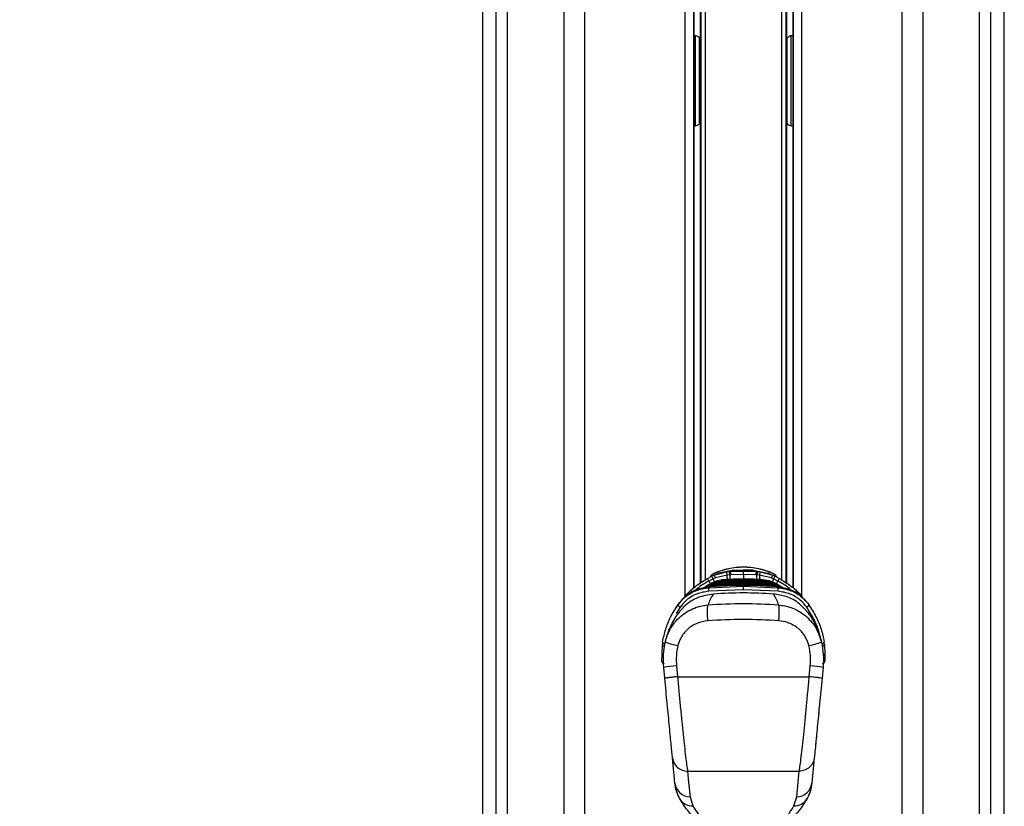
# Model space of a CAD drawing. Header units: millimetres. Extents: x 20 to 26059, y 28 to 17777.
# Tile 81 of 90: x 22200 to 22689, y 5959 to 6349. Entities that reach past the tile are written whole.
import ezdxf

# ---------------------------------------------------------------- set-up
doc = ezdxf.new("R2010")
doc.units = ezdxf.units.MM
doc.header["$LTSCALE"] = 2
doc.layers.add('COMPONENT_GEOMETRY', color=7, linetype='Continuous')
doc.styles.add('SLDTEXTSTYLE0', font='TXT', dxfattribs={"width": 0.75})
doc.dimstyles.new('SLDDIMSTYLE1', dxfattribs={"dimtxt": 150, "dimasz": 6.604, "dimexe": 0, "dimexo": 0.0625, "dimgap": 37.5, "dimtad": 0, "dimtih": 1, "dimtoh": 1, "dimdec": 1, "dimrnd": 1e-09, "dimzin": 12, "dimdsep": 46, "dimtxsty": 'SLDTEXTSTYLE0', "dimsah": 1, "dimcen": 0.09, "dimadec": 0, "dimazin": 3, "dimtfac": 1, "dimtdec": 1, "dimtofl": 0, "dimtmove": 0, "dimatfit": 3, "dimfxl": 1, "dimfrac": 2, "dimtolj": 1, "dimtzin": 12, "dimarcsym": 0})

# ---------------------------------------------------------------- blocks, each defined once
blk = doc.blocks.new('_D_4')
at = {"layer": 'COMPONENT_GEOMETRY', "color": 7}
for p, q in [((22338.3, 8261.33), (18165.1, 8261.33)), ((18171.45, 8261.33), (18171.45, 5517.84)), ((17871.35, 5487.37), (17825.65, 5487.37)), ((17825.65, 5487.37), (17825.65, 5249.24)), ((18471.56, 5487.37), (18517.26, 5487.37)), ((18517.26, 5487.37), (18517.26, 5249.24)), ((17825.65, 5249.24), (17871.35, 5249.24)), ((18517.26, 5249.24), (18471.56, 5249.24)), ((18171.45, 2281.33), (18171.45, 5024.82)), ((22361.96, 2281.33), (18165.1, 2281.33))]:
    blk.add_line(p, q, dxfattribs=at)
for points in [[(18171.45, 8261.33), (18170.44, 8254.72), (18172.47, 8254.72)], [(18171.45, 2281.33), (18172.47, 2287.93), (18170.44, 2287.93)]]:
    blk.add_solid(points, dxfattribs=at)
at = {"layer": 'COMPONENT_GEOMETRY', "color": 7, "char_height": 150, "attachment_point": 1, "style": 'SLDTEXTSTYLE0'}
for s, insert in [('9\'9.72"', (17871.35, 5442.6)), ('2990mm', (17762.29, 5218.18))]:
    blk.add_mtext(s, dxfattribs=dict(at, insert=insert))

msp = doc.modelspace()

# ---------------------------------------------------------------- linework, layer by layer
at = {"color": 7, "linetype": 'Continuous', "lineweight": 25}
for p, q in [((22429.93, 6725.12), (22429.93, 2354.33)), ((22689.06, 2354.33), (22689.06, 6725.11)), ((22534.86, 6067.23), (22534.86, 6572.77)), ((22538, 6572.77), (22538, 6338.91)), ((22581, 6338.91), (22581, 6572.77)), ((22584.14, 6572.77), (22584.14, 6067.22)), ((22534.86, 6341.64), (22535, 6341.64)), ((22583.99, 6341.64), (22584.14, 6341.64)), ((22538.08, 6308.08), (22538.08, 6330.15)), ((22580.92, 6330.15), (22580.92, 6308.08)), ((22538, 6299.32), (22538, 6069.61)), ((22581, 6069.62), (22581, 6299.32)), ((22535, 6296.59), (22534.86, 6296.59)), ((22584.14, 6296.59), (22583.99, 6296.59)), ((22541.6, 6071.95), (22543.77, 6073.07)), ((22543.77, 6073.07), (22544.83, 6073.56)), ((22544.83, 6073.56), (22551.13, 6075.34)), ((22544.87, 6074.43), (22544.85, 6074.48)), ((22551.49, 6073.68), (22545.63, 6072.26)), ((22554.78, 6076.06), (22547.39, 6074.63)), ((22551.13, 6075.34), (22552.59, 6075.48)), ((22552.76, 6073.77), (22551.49, 6073.68)), ((22552.59, 6075.48), (22553.22, 6075.51)), ((22553.27, 6073.79), (22552.76, 6073.77)), ((22553.22, 6075.51), (22554.78, 6076.06)), ((22559.5, 6073.88), (22553.27, 6073.79)), ((22554.78, 6076.06), (22559.5, 6076.11)), ((22564.21, 6076.06), (22559.5, 6076.11)), ((22559.5, 6075.6), (22559.5, 6076.11)), ((22559.5, 6073.88), (22559.5, 6075.6)), ((22565.72, 6073.79), (22559.5, 6073.88)), ((22565.77, 6075.51), (22564.21, 6076.06)), ((22564.21, 6076.06), (22571.6, 6074.63)), ((22566.23, 6073.77), (22565.72, 6073.79)), ((22565.77, 6075.51), (22566.4, 6075.48)), ((22567.5, 6073.68), (22566.23, 6073.77)), ((22566.4, 6075.48), (22567.86, 6075.34)), ((22573.36, 6072.26), (22567.5, 6073.68)), ((22567.86, 6075.34), (22574.17, 6073.56)), ((22574.12, 6074.43), (22574.14, 6074.48)), ((22574.17, 6073.56), (22575.23, 6073.07)), ((22575.23, 6073.07), (22577.39, 6071.95)), ((22542.46, 6068.99), (22541.17, 6068.21)), ((22542.21, 6067.38), (22559.5, 6068.08)), ((22542.21, 6067.38), (22542.58, 6067.85)), ((22544.52, 6071.79), (22542.35, 6070.7)), ((22542.67, 6069.1), (22542.46, 6068.99)), ((22542.71, 6067.86), (22542.58, 6067.85)), ((22542.98, 6067.88), (22542.71, 6067.86)), ((22542.71, 6067.86), (22542.72, 6067.88)), ((22542.99, 6067.9), (22542.72, 6067.88)), ((22542.98, 6067.88), (22542.99, 6067.9)), ((22545.63, 6072.26), (22544.52, 6071.79)), ((22546.27, 6068.3), (22546.18, 6068.3)), ((22546.18, 6068.3), (22546.18, 6068.3)), ((22546.84, 6068.9), (22546.94, 6068.91)), ((22546.94, 6068.91), (22547.52, 6069.34)), ((22547.61, 6069.35), (22547.52, 6069.34)), ((22547.52, 6069.34), (22547.52, 6069.35)), ((22548.29, 6069.95), (22548.39, 6069.95)), ((22548.39, 6069.95), (22549.07, 6070.39)), ((22549.18, 6070.4), (22549.07, 6070.39)), ((22549.07, 6070.39), (22549.07, 6070.39)), ((22549.98, 6071), (22550.11, 6071)), ((22550.11, 6071), (22550.93, 6071.44)), ((22551.06, 6071.45), (22550.93, 6071.44)), ((22550.93, 6071.44), (22550.93, 6071.44)), ((22559.5, 6071.22), (22559.5, 6071.62)), ((22559.5, 6070.26), (22559.5, 6070.66)), ((22559.5, 6069.29), (22559.5, 6069.7)), ((22559.5, 6068.08), (22559.5, 6068.52)), ((22559.5, 6068.08), (22576.78, 6067.38)), ((22559.5, 6066.37), (22559.5, 6068.08)), ((22568.07, 6071.44), (22567.93, 6071.45)), ((22568.88, 6071), (22568.07, 6071.44)), ((22568.88, 6071), (22569.01, 6071)), ((22569.92, 6070.39), (22569.81, 6070.4)), ((22570.6, 6069.95), (22569.92, 6070.39)), ((22569.92, 6070.39), (22569.92, 6070.39)), ((22570.6, 6069.95), (22570.7, 6069.95)), ((22571.47, 6069.34), (22571.38, 6069.35)), ((22571.47, 6069.34), (22571.47, 6069.35)), ((22572.06, 6068.91), (22571.47, 6069.34)), ((22572.06, 6068.91), (22572.15, 6068.9)), ((22572.81, 6068.3), (22572.73, 6068.3)), ((22573.97, 6068.02), (22572.81, 6068.3)), ((22572.81, 6068.3), (22572.81, 6068.3)), ((22574.47, 6071.79), (22573.36, 6072.26)), ((22576.64, 6070.7), (22574.47, 6071.79)), ((22576.27, 6067.87), (22576, 6067.9)), ((22576.01, 6067.88), (22576, 6067.9)), ((22576.28, 6067.86), (22576.01, 6067.88)), ((22576.4, 6067.87), (22576.27, 6067.88)), ((22576.41, 6067.85), (22576.28, 6067.86)), ((22576.53, 6068.99), (22576.32, 6069.1)), ((22576.41, 6067.85), (22576.4, 6067.87)), ((22576.78, 6067.38), (22576.41, 6067.85)), ((22576.53, 6068.99), (22577.82, 6068.21)), ((22577.82, 6068.21), (22578.01, 6068.1)), ((22539.71, 6067.26), (22539.54, 6067.14)), ((22559.5, 6066.37), (22542.31, 6065.67)), ((22576.68, 6065.67), (22559.5, 6066.37)), ((22579.45, 6067.14), (22579.28, 6067.26)), ((22525.94, 6057.36), (22526.47, 6058.01)), ((22527.72, 6059.89), (22527.08, 6059.02)), ((22591.28, 6059.89), (22591.92, 6059.02)), ((22592.54, 6057.99), (22593.05, 6057.36)), ((22519.1, 6034.41), (22519.27, 6039.26)), ((22519.4, 6040.56), (22519.27, 6039.26)), ((22599.72, 6039.26), (22599.59, 6040.56)), ((22599.72, 6039.26), (22599.89, 6034.41)), ((22518.98, 6030.97), (22519.1, 6034.41)), ((22599.89, 6034.41), (22600.01, 6030.97)), ((22520.46, 6022.41), (22519.94, 6027.77)), ((22526.28, 6028.54), (22526.83, 6023.18)), ((22592.16, 6023.18), (22592.71, 6028.54)), ((22599.05, 6027.77), (22598.54, 6022.41)), ((22526.83, 6023.18), (22592.16, 6023.18)), ((22596.75, 6004.97), (22596.65, 6004.98)), ((22596.39, 6001.29), (22596.29, 6001.3)), ((22596.4, 6002.43), (22596.5, 6002.42)), ((22595.28, 5989.72), (22595.18, 5989.73)), ((22595.23, 5990.33), (22595.33, 5990.32)), ((22595.35, 5990.51), (22595.25, 5990.52)), ((22595.57, 5992.81), (22595.47, 5992.82)), ((22595.65, 5993.54), (22595.55, 5993.55)), ((22594.95, 5986.33), (22594.85, 5986.34)), ((22595.04, 5987.32), (22594.94, 5987.33)), ((22525.5, 5970.27), (22524.27, 5982.93)), ((22594.72, 5982.93), (22593.5, 5970.27)), ((22594.69, 5983.67), (22594.59, 5983.68)), ((22531.77, 5976.2), (22587.23, 5976.2)), ((22533.01, 5963.53), (22534.41, 5959)), ((22584.58, 5959), (22585.98, 5963.53))]:
    msp.add_line(p, q, dxfattribs=at)
at = {"color": 8, "linetype": 'Continuous', "lineweight": 25}
for p, q in [((22429.94, 6725.12), (22429.94, 2354.33)), ((22689.05, 2354.33), (22689.05, 6725.11)), ((22436.74, 2354.33), (22436.74, 6722.87)), ((22442.21, 6722.58), (22442.21, 2354.33)), ((22470.46, 2354.33), (22470.46, 6720.58)), ((22638.33, 2354.33), (22638.33, 6720.07)), ((22648.53, 6720.58), (22648.53, 2354.33)), ((22676.78, 2354.33), (22676.78, 6722.58)), ((22682.25, 6722.87), (22682.25, 2354.33)), ((22480.66, 6669.24), (22480.66, 2354.33)), ((22530.57, 6063.05), (22530.57, 6572.77)), ((22535, 6341.64), (22535, 6572.77)), ((22538.45, 6069.9), (22538.45, 6572.77)), ((22540.44, 6572.77), (22540.44, 6071.2)), ((22578.55, 6071.2), (22578.55, 6572.77)), ((22580.55, 6572.77), (22580.55, 6069.91)), ((22583.99, 6572.77), (22583.99, 6341.64)), ((22588.43, 6572.77), (22588.43, 6063.05)), ((22534.98, 6341.64), (22534.98, 6296.59)), ((22535.69, 6337.86), (22535.69, 6341.8)), ((22583.3, 6337.86), (22583.3, 6341.8)), ((22584.01, 6341.56), (22584.01, 6296.59)), ((22535.69, 6296.53), (22535.69, 6337.86)), ((22537.78, 6336.41), (22537.78, 6340.24)), ((22581.21, 6336.41), (22581.21, 6340.1)), ((22583.3, 6296.52), (22583.3, 6337.86)), ((22537.78, 6298.09), (22537.78, 6336.41)), ((22581.21, 6297.93), (22581.21, 6336.41)), ((22535, 6067.35), (22535, 6296.59)), ((22583.99, 6296.59), (22583.99, 6067.35)), ((22559.5, 6073.88), (22559.5, 6071.51)), ((22576.28, 6067.86), (22576.27, 6067.88)), ((22528.05, 6057.68), (22526.17, 6054.51))]:
    msp.add_line(p, q, dxfattribs=at)
at = {"color": 8, "linetype": 'Continuous', "lineweight": 25, "flags": 128}
for points in [[(22552.76, 6073.77), (22552.78, 6073.16), (22552.8, 6072.61), (22552.81, 6072.12), (22552.83, 6071.69), (22552.84, 6071.39)], [(22566.16, 6071.47), (22566.16, 6071.69), (22566.18, 6072.12), (22566.19, 6072.61), (22566.21, 6073.16), (22566.23, 6073.77)], [(22546.97, 6068.35), (22546.97, 6068.39), (22546.96, 6068.5), (22546.95, 6068.61), (22546.95, 6068.7), (22546.94, 6068.78), (22546.94, 6068.84), (22546.94, 6068.88), (22546.94, 6068.91)], [(22548.42, 6069.4), (22548.42, 6069.43), (22548.41, 6069.55), (22548.41, 6069.65), (22548.4, 6069.75), (22548.4, 6069.83), (22548.4, 6069.89), (22548.39, 6069.93), (22548.39, 6069.95)], [(22550.13, 6070.45), (22550.13, 6070.48), (22550.13, 6070.6), (22550.12, 6070.7), (22550.12, 6070.8), (22550.11, 6070.88), (22550.11, 6070.94), (22550.11, 6070.98), (22550.11, 6071)], [(22568.86, 6070.44), (22568.86, 6070.48), (22568.87, 6070.6), (22568.87, 6070.7), (22568.88, 6070.8), (22568.88, 6070.88), (22568.88, 6070.94), (22568.88, 6070.98), (22568.88, 6071)], [(22570.57, 6069.39), (22570.57, 6069.43), (22570.58, 6069.55), (22570.58, 6069.65), (22570.59, 6069.75), (22570.59, 6069.83), (22570.6, 6069.89), (22570.6, 6069.93), (22570.6, 6069.95)], [(22572.02, 6068.35), (22572.02, 6068.39), (22572.03, 6068.5), (22572.04, 6068.61), (22572.04, 6068.7), (22572.05, 6068.78), (22572.05, 6068.84), (22572.06, 6068.88), (22572.06, 6068.91)]]:
    msp.add_lwpolyline(points, dxfattribs=at)
at = {"color": 7, "linetype": 'Continuous', "lineweight": 25, "flags": 128}
for points in [[(22539.79, 6067.31), (22540.02, 6067.46), (22540.98, 6068.1)], [(22578.01, 6068.1), (22578.98, 6067.46), (22579.76, 6066.93)], [(22528.05, 6057.68), (22527.81, 6057.82), (22527.59, 6057.99), (22527.39, 6058.18), (22527.22, 6058.37), (22527.1, 6058.57), (22527.04, 6058.74), (22527.03, 6058.9), (22527.08, 6059.02)], [(22590.94, 6057.68), (22591.18, 6057.82), (22591.41, 6057.99), (22591.61, 6058.18), (22591.77, 6058.37), (22591.89, 6058.57), (22591.95, 6058.74), (22591.96, 6058.9), (22591.92, 6059.02)], [(22531.77, 5976.2), (22532.31, 5970.7), (22533.01, 5963.53)], [(22585.98, 5963.53), (22586.52, 5969.03), (22587.23, 5976.2)]]:
    msp.add_lwpolyline(points, dxfattribs=at)
at = {"color": 7, "linetype": 'Continuous', "lineweight": 25}
for centre, radius, start, end in [((22559.5, 6041.53), 36.05, 66.0305, 113.9695), ((22559.5, 6041.53), 36, 66.0305, 113.9695), ((22546.5, 6070.78), 4.05, 113.9695, 151.4806), ((22546.5, 6070.78), 4, 113.9695, 150.2898), ((22538.59, 6069.17), 6.48, 23.8192, 36.985), ((22541.64, 6070.71), 4.28, 21.2599, 41.863), ((22543.2, 6072.76), 8.34, 6.3075, 18.0463), ((22532.35, 6072.67), 20.44, 3.0811, 7.9027), ((22181.64, 6062.54), 371.8, 1.7332, 1.9979), ((22937.35, 6062.54), 371.8, 178.0021, 178.2668), ((22586.64, 6072.67), 20.44, 172.0973, 176.9189), ((22575.79, 6072.76), 8.34, 161.9537, 173.6925), ((22577.35, 6070.71), 4.28, 138.137, 158.7401), ((22572.5, 6070.78), 4, 29.4478, 66.0305), ((22572.5, 6070.78), 4.05, 28.1483, 66.0305), ((22580.4, 6069.17), 6.48, 143.015, 156.1808), ((22531.01, 6064.67), 12.85, 27.9792, 34.4734), ((22587.99, 6064.67), 12.85, 145.5266, 152.0208), ((22556.06, 6067.33), 13.84, 179.7748, 186.9052), ((22562.93, 6067.33), 13.84, 353.0948, 0.2252), ((22520.36, 6039.39), 1.09, 187.1068, 275.93), ((22520.52, 6040.59), 1.12, 181.4063, 273.1285), ((22533.03, 6072), 33.89, 248.7319, 259.6763), ((22585.97, 6072), 33.89, 280.3237, 291.2681), ((22598.47, 6040.59), 1.12, 266.8715, 358.5937), ((22598.64, 6039.39), 1.09, 264.07, 352.8932), ((22520.18, 6030.93), 1.2, 178, 270), ((22598.81, 6030.93), 1.2, 270, 2), ((22532.04, 5954.55), 74.21, 94.4465, 99.3836), ((22586.95, 5954.55), 74.21, 80.6164, 85.5535), ((22533.12, 5971.21), 7.68, 187.0492, 269.2205), ((22585.87, 5971.21), 7.68, 270.7795, 352.9508), ((22534.14, 5966.29), 7.29, 209.2788, 272.0986), ((22584.85, 5966.29), 7.29, 267.9014, 330.7212)]:
    msp.add_arc(centre, radius, start, end, dxfattribs=at)
at = {"color": 8, "linetype": 'Continuous', "lineweight": 25}
for centre, radius, start, end in [((22449.2, 6070.67), 102.33, 0.3812, 1.6837), ((22678.51, 6070.49), 111.05, 178.3577, 179.5158), ((22638.08, 6124.72), 109.92, 209.4341, 210.2907), ((22389.45, 6009.23), 167.21, 21.3615, 21.9702), ((22726.6, 6010.41), 164.04, 158.0263, 158.6623), ((22482.37, 6123.88), 108.23, 329.6798, 330.5703), ((22520.11, 6034.44), 1.01, 181.7841, 254.2349), ((22598.88, 6034.44), 1.01, 285.1837, 358.1823)]:
    msp.add_arc(centre, radius, start, end, dxfattribs=at)
at = {"color": 7, "linetype": 'Continuous', "lineweight": 25}
for centre, start_param, end_param in [((22537.71, 6330.15), 4.712389, 5.388352), ((22581.28, 6330.15), 0.894834, 1.570796), ((22537.71, 6308.08), 4.036426, 4.712389), ((22581.28, 6308.08), 1.570796, 2.246759)]:
    msp.add_ellipse(centre, major_axis=(0, 14), ratio=0.026186, start_param=start_param, end_param=end_param, dxfattribs=at)
for points, knots in [([(22535, 6341.64), (22535.29, 6341.62), (22535.86, 6341.59), (22536.64, 6341.32), (22537.33, 6340.86), (22537.88, 6340.07), (22537.95, 6339.33), (22538, 6338.91)], [0, 0, 0, 0, 0.155314, 0.310339, 0.472241, 0.702736, 1, 1, 1, 1]), ([(22581, 6338.91), (22581.05, 6339.39), (22581.14, 6340.16), (22581.78, 6340.96), (22582.54, 6341.41), (22583.33, 6341.61), (22583.83, 6341.63), (22583.99, 6341.64)], [0, 0, 0, 0, 0.3398111, 0.5509555, 0.7294212, 0.908781, 1, 1, 1, 1]), ([(22538, 6299.32), (22537.94, 6298.84), (22537.86, 6298.07), (22537.22, 6297.27), (22536.45, 6296.81), (22535.67, 6296.61), (22535.17, 6296.59), (22535, 6296.59)], [0, 0, 0, 0, 0.339811, 0.550955, 0.729421, 0.908781, 1, 1, 1, 1]), ([(22583.99, 6296.59), (22583.71, 6296.61), (22583.13, 6296.64), (22582.36, 6296.91), (22581.66, 6297.37), (22581.11, 6298.16), (22581.04, 6298.9), (22581, 6299.32)], [0, 0, 0, 0, 0.155314, 0.310339, 0.472241, 0.702736, 1, 1, 1, 1]), ([(22547.39, 6074.63), (22547.34, 6074.61), (22546.43, 6074.26), (22545.61, 6073.9), (22544.83, 6073.56)], [0, 0, 0, 0, 0.05035, 1, 1, 1, 1]), ([(22553.22, 6075.51), (22554.18, 6075.53), (22556.27, 6075.59), (22558.36, 6075.6), (22559.5, 6075.6)], [0, 0, 0, 0, 0.4584832, 1, 1, 1, 1]), ([(22559.5, 6075.6), (22560.63, 6075.6), (22562.72, 6075.59), (22564.82, 6075.53), (22565.77, 6075.51)], [0, 0, 0, 0, 0.541517, 1, 1, 1, 1]), ([(22571.6, 6074.63), (22571.65, 6074.61), (22572.57, 6074.26), (22573.39, 6073.9), (22574.17, 6073.56)], [0, 0, 0, 0, 0.0503496, 1, 1, 1, 1]), ([(22542.58, 6067.85), (22540.37, 6067.47), (22535.97, 6066.72), (22530.88, 6063.55), (22528.64, 6060.96), (22527.72, 6059.89)], [0, 0, 0, 0, 0.373601, 0.740943, 1, 1, 1, 1]), ([(22529.72, 6062.01), (22530.4, 6062.9), (22532.32, 6065.39), (22536.38, 6068.72), (22539.85, 6070.87), (22541.6, 6071.95)], [0, 0, 0, 0, 0.215201, 0.603827, 1, 1, 1, 1]), ([(22549.07, 6070.39), (22548.13, 6070.3), (22546.48, 6070.15), (22543.88, 6069.42), (22541.67, 6068.5), (22540.25, 6067.6), (22539.71, 6067.26)], [0, 0, 0, 0, 0.284926, 0.4961, 0.80713, 1, 1, 1, 1]), ([(22539.78, 6067.18), (22540.21, 6067.47), (22541.24, 6068.14), (22543.32, 6068.99), (22545.73, 6069.7), (22547.52, 6069.87), (22548.29, 6069.95)], [0, 0, 0, 0, 0.17113, 0.404514, 0.745288, 1, 1, 1, 1]), ([(22547.52, 6069.34), (22547.38, 6069.33), (22546.24, 6069.26), (22544.39, 6068.96), (22542.29, 6068.26), (22540.98, 6067.78), (22540.42, 6067.41), (22540.27, 6067.31)], [0, 0, 0, 0, 0.054548, 0.454085, 0.732425, 0.932781, 1, 1, 1, 1]), ([(22540.82, 6067.43), (22540.9, 6067.47), (22541.62, 6067.81), (22543.34, 6068.36), (22545.29, 6068.78), (22546.57, 6068.88), (22546.84, 6068.9)], [0, 0, 0, 0, 0.042226, 0.381599, 0.867688, 1, 1, 1, 1]), ([(22540.98, 6068.1), (22540.98, 6068.1), (22541.05, 6068.14), (22541.11, 6068.17), (22541.17, 6068.21)], [0, 0, 0, 0, 0.0094, 1, 1, 1, 1]), ([(22541.17, 6068.21), (22541.6, 6068.47), (22542.91, 6069.24), (22545.65, 6070.36), (22548.23, 6070.89), (22549.81, 6070.99), (22549.98, 6071)], [0, 0, 0, 0, 0.160385, 0.490153, 0.944734, 1, 1, 1, 1]), ([(22550.93, 6071.44), (22550.92, 6071.44), (22549.5, 6071.38), (22546.6, 6070.96), (22543.99, 6069.73), (22542.67, 6069.1)], [0, 0, 0, 0, 0.002812, 0.494132, 1, 1, 1, 1]), ([(22559.5, 6068.52), (22557.73, 6068.51), (22552.21, 6068.47), (22546.71, 6068.12), (22542.98, 6067.88)], [0, 0, 0, 0, 0.32125, 1, 1, 1, 1]), ([(22546.18, 6068.3), (22545.86, 6068.28), (22545.08, 6068.22), (22544.33, 6068.04), (22543.89, 6067.94)], [0, 0, 0, 0, 0.415371, 1, 1, 1, 1]), ([(22559.5, 6068.74), (22559.3, 6068.73), (22557.76, 6068.73), (22555.56, 6068.7), (22552.21, 6068.61), (22549.34, 6068.49), (22547.13, 6068.36), (22546.27, 6068.3)], [0, 0, 0, 0, 0.04475, 0.348076, 0.499734, 0.80312, 1, 1, 1, 1]), ([(22546.89, 6068.26), (22546.88, 6068.31), (22546.87, 6068.45), (22546.86, 6068.66), (22546.85, 6068.84), (22546.85, 6068.88), (22546.84, 6068.9)], [0, 0, 0, 0, 0.161031, 0.440687, 0.720344, 1, 1, 1, 1]), ([(22546.94, 6068.91), (22547.01, 6068.91), (22548.42, 6069), (22550.5, 6069.1), (22553.84, 6069.22), (22556.62, 6069.28), (22558.73, 6069.29), (22559.5, 6069.29)], [0, 0, 0, 0, 0.017392, 0.336932, 0.496696, 0.8163, 1, 1, 1, 1]), ([(22559.5, 6069.7), (22558.18, 6069.69), (22556.2, 6069.68), (22552.89, 6069.6), (22550.24, 6069.5), (22548.26, 6069.39), (22547.61, 6069.35)], [0, 0, 0, 0, 0.330895, 0.499787, 0.837714, 1, 1, 1, 1]), ([(22548.32, 6069.31), (22548.32, 6069.36), (22548.31, 6069.5), (22548.3, 6069.71), (22548.29, 6069.89), (22548.29, 6069.93), (22548.29, 6069.95)], [0, 0, 0, 0, 0.161012, 0.440674, 0.720337, 1, 1, 1, 1]), ([(22548.39, 6069.95), (22549.56, 6070.01), (22551.39, 6070.1), (22554.66, 6070.21), (22557.2, 6070.25), (22559.07, 6070.26), (22559.5, 6070.26)], [0, 0, 0, 0, 0.314829, 0.495571, 0.884785, 1, 1, 1, 1]), ([(22559.5, 6070.66), (22558.45, 6070.66), (22556.73, 6070.65), (22553.58, 6070.58), (22551.19, 6070.5), (22549.47, 6070.41), (22549.18, 6070.4)], [0, 0, 0, 0, 0.305202, 0.499842, 0.916458, 1, 1, 1, 1]), ([(22550.02, 6070.36), (22550.01, 6070.41), (22550.01, 6070.55), (22550, 6070.76), (22549.99, 6070.94), (22549.99, 6070.98), (22549.98, 6071)], [0, 0, 0, 0, 0.160981, 0.440654, 0.720327, 1, 1, 1, 1]), ([(22550.11, 6071), (22550.31, 6071.01), (22551.86, 6071.08), (22554.74, 6071.18), (22557.66, 6071.22), (22559.25, 6071.22), (22559.5, 6071.22)], [0, 0, 0, 0, 0.0661, 0.493687, 0.921273, 1, 1, 1, 1]), ([(22559.5, 6071.62), (22559.43, 6071.62), (22558.02, 6071.62), (22555.21, 6071.59), (22552.47, 6071.5), (22551.06, 6071.45)], [0, 0, 0, 0, 0.024033, 0.499895, 1, 1, 1, 1]), ([(22567.93, 6071.45), (22567.86, 6071.45), (22566.46, 6071.51), (22563.65, 6071.6), (22560.9, 6071.61), (22559.5, 6071.62)], [0, 0, 0, 0, 0.024244, 0.500106, 1, 1, 1, 1]), ([(22559.5, 6071.22), (22559.74, 6071.22), (22561.33, 6071.22), (22564.25, 6071.18), (22567.13, 6071.08), (22568.68, 6071.01), (22568.88, 6071)], [0, 0, 0, 0, 0.078728, 0.506313, 0.933899, 1, 1, 1, 1]), ([(22559.5, 6070.58), (22559.5, 6070.63), (22559.5, 6070.77), (22559.5, 6070.98), (22559.5, 6071.16), (22559.5, 6071.2), (22559.5, 6071.22)], [0, 0, 0, 0, 0.161092, 0.440728, 0.720364, 1, 1, 1, 1]), ([(22569.81, 6070.4), (22568.76, 6070.45), (22567.04, 6070.53), (22563.89, 6070.62), (22561.5, 6070.66), (22559.78, 6070.66), (22559.5, 6070.66)], [0, 0, 0, 0, 0.305522, 0.500162, 0.917082, 1, 1, 1, 1]), ([(22559.5, 6070.26), (22560.69, 6070.25), (22562.56, 6070.24), (22565.87, 6070.16), (22568.37, 6070.07), (22570.21, 6069.97), (22570.6, 6069.95)], [0, 0, 0, 0, 0.32369, 0.504431, 0.893531, 1, 1, 1, 1]), ([(22559.5, 6069.62), (22559.5, 6069.67), (22559.5, 6069.81), (22559.5, 6070.02), (22559.5, 6070.2), (22559.5, 6070.24), (22559.5, 6070.26)], [0, 0, 0, 0, 0.161092, 0.440728, 0.720364, 1, 1, 1, 1]), ([(22571.38, 6069.35), (22570.07, 6069.42), (22568.09, 6069.52), (22564.77, 6069.64), (22562.12, 6069.69), (22560.14, 6069.7), (22559.5, 6069.7)], [0, 0, 0, 0, 0.331322, 0.500214, 0.838141, 1, 1, 1, 1]), ([(22559.5, 6069.29), (22559.6, 6069.29), (22561.04, 6069.29), (22563.14, 6069.27), (22566.49, 6069.18), (22569.24, 6069.07), (22571.32, 6068.95), (22572.06, 6068.91)], [0, 0, 0, 0, 0.023999, 0.34354, 0.503304, 0.822907, 1, 1, 1, 1]), ([(22559.5, 6068.65), (22559.5, 6068.71), (22559.5, 6068.85), (22559.5, 6069.06), (22559.5, 6069.24), (22559.5, 6069.28), (22559.5, 6069.29)], [0, 0, 0, 0, 0.161092, 0.440728, 0.720364, 1, 1, 1, 1]), ([(22572.73, 6068.3), (22572.53, 6068.32), (22570.99, 6068.41), (22568.79, 6068.53), (22565.44, 6068.66), (22562.57, 6068.72), (22560.36, 6068.73), (22559.5, 6068.74)], [0, 0, 0, 0, 0.045283, 0.348609, 0.500266, 0.803652, 1, 1, 1, 1]), ([(22576.01, 6067.88), (22572.28, 6068.12), (22566.78, 6068.47), (22561.27, 6068.51), (22559.5, 6068.52)], [0, 0, 0, 0, 0.67875, 1, 1, 1, 1]), ([(22559.5, 6067.69), (22559.5, 6067.74), (22559.5, 6067.89), (22559.5, 6068.1), (22559.5, 6068.28), (22559.5, 6068.31), (22559.5, 6068.33)], [0, 0, 0, 0, 0.161092, 0.440728, 0.720364, 1, 1, 1, 1]), ([(22576.32, 6069.1), (22576.28, 6069.13), (22574.99, 6069.84), (22572.3, 6070.98), (22569.48, 6071.29), (22568.07, 6071.44)], [0, 0, 0, 0, 0.018267, 0.509409, 1, 1, 1, 1]), ([(22568.98, 6070.36), (22568.98, 6070.41), (22568.99, 6070.55), (22569, 6070.76), (22569.01, 6070.94), (22569.01, 6070.98), (22569.01, 6071)], [0, 0, 0, 0, 0.160966, 0.440644, 0.720322, 1, 1, 1, 1]), ([(22569.01, 6071), (22569.19, 6070.98), (22570.78, 6070.89), (22573.38, 6070.35), (22576.1, 6069.23), (22577.4, 6068.46), (22577.82, 6068.21)], [0, 0, 0, 0, 0.058111, 0.513481, 0.843245, 1, 1, 1, 1]), ([(22579.28, 6067.26), (22578.44, 6067.77), (22576.99, 6068.66), (22574.45, 6069.64), (22572.16, 6070.21), (22570.53, 6070.34), (22569.92, 6070.39)], [0, 0, 0, 0, 0.296146, 0.5073, 0.816527, 1, 1, 1, 1]), ([(22570.67, 6069.31), (22570.67, 6069.36), (22570.68, 6069.5), (22570.69, 6069.71), (22570.7, 6069.89), (22570.7, 6069.93), (22570.71, 6069.95)], [0, 0, 0, 0, 0.161001, 0.440667, 0.720334, 1, 1, 1, 1]), ([(22570.7, 6069.95), (22570.79, 6069.94), (22571.89, 6069.87), (22573.69, 6069.59), (22576.31, 6068.76), (22578.11, 6067.97), (22579.15, 6067.28), (22579.33, 6067.16)], [0, 0, 0, 0, 0.028912, 0.36082, 0.591296, 0.929858, 1, 1, 1, 1]), ([(22578.91, 6067.26), (22578.87, 6067.28), (22578.25, 6067.69), (22576.57, 6068.32), (22574.13, 6069.09), (22572.29, 6069.27), (22571.47, 6069.34)], [0, 0, 0, 0, 0.0179849, 0.2892278, 0.6839924, 1, 1, 1, 1]), ([(22572.11, 6068.26), (22572.11, 6068.31), (22572.12, 6068.45), (22572.13, 6068.66), (22572.14, 6068.84), (22572.15, 6068.88), (22572.15, 6068.9)], [0, 0, 0, 0, 0.161023, 0.440682, 0.720341, 1, 1, 1, 1]), ([(22572.15, 6068.9), (22572.42, 6068.88), (22573.71, 6068.77), (22575.66, 6068.36), (22577.38, 6067.8), (22578.09, 6067.47), (22578.17, 6067.43)], [0, 0, 0, 0, 0.134031, 0.620003, 0.959304, 1, 1, 1, 1]), ([(22591.28, 6059.89), (22590.35, 6060.96), (22588.11, 6063.55), (22583.02, 6066.72), (22578.63, 6067.47), (22576.41, 6067.85)], [0, 0, 0, 0, 0.259057, 0.626399, 1, 1, 1, 1]), ([(22577.39, 6071.95), (22579.11, 6070.89), (22582.58, 6068.75), (22586.65, 6065.42), (22588.59, 6062.9), (22589.27, 6062.01)], [0, 0, 0, 0, 0.388625, 0.784799, 1, 1, 1, 1]), ([(22544.6, 6064.25), (22542.01, 6063.81), (22536.85, 6062.94), (22530.56, 6058.99), (22527.8, 6055.51), (22526.59, 6053.98)], [0, 0, 0, 0, 0.358898, 0.717892, 1, 1, 1, 1]), ([(22527.08, 6059.02), (22528.13, 6060.28), (22530.47, 6063.07), (22535.74, 6066.27), (22540.06, 6067.01), (22542.21, 6067.38)], [0, 0, 0, 0, 0.291567, 0.64553, 1, 1, 1, 1]), ([(22542.31, 6065.67), (22540.28, 6065.31), (22536.2, 6064.6), (22531.23, 6061.53), (22529.04, 6058.88), (22528.05, 6057.68)], [0, 0, 0, 0, 0.352553, 0.706371, 1, 1, 1, 1]), ([(22544.6, 6064.25), (22544, 6063.34), (22542.81, 6061.53), (22542.29, 6059.77), (22542.03, 6058.88)], [0, 0, 0, 0, 0.499857, 1, 1, 1, 1]), ([(22574.4, 6064.25), (22569.44, 6064.52), (22559.51, 6065.07), (22549.58, 6064.52), (22544.6, 6064.25)], [0, 0, 0, 0, 0.4985519, 1, 1, 1, 1]), ([(22592.4, 6053.98), (22590.84, 6055.88), (22587.72, 6059.67), (22581.17, 6063.22), (22576.52, 6063.93), (22574.4, 6064.25)], [0, 0, 0, 0, 0.352456, 0.705295, 1, 1, 1, 1]), ([(22576.96, 6058.88), (22576.7, 6059.76), (22576.18, 6061.53), (22574.99, 6063.34), (22574.4, 6064.25)], [0, 0, 0, 0, 0.4998805, 1, 1, 1, 1]), ([(22590.94, 6057.68), (22589.95, 6058.89), (22587.76, 6061.53), (22582.79, 6064.6), (22578.71, 6065.31), (22576.68, 6065.67)], [0, 0, 0, 0, 0.294215, 0.647739, 1, 1, 1, 1]), ([(22576.78, 6067.38), (22578.93, 6067.01), (22583.24, 6066.28), (22588.51, 6063.07), (22590.86, 6060.28), (22591.92, 6059.02)], [0, 0, 0, 0, 0.354177, 0.707848, 1, 1, 1, 1]), ([(22519.4, 6040.56), (22519.83, 6042.6), (22520.65, 6046.52), (22523.13, 6052.88), (22525.75, 6056.95), (22527.08, 6059.02)], [0, 0, 0, 0, 0.349022, 0.66958, 1, 1, 1, 1]), ([(22520.73, 6040.41), (22521.3, 6042.32), (22522.27, 6045.52), (22524.79, 6049.48), (22527.47, 6052.51), (22530.64, 6055.04), (22534.19, 6056.99), (22538.02, 6058.35), (22540.69, 6058.71), (22542.03, 6058.88)], [0, 0, 0, 0, 0.196461, 0.330152, 0.463846, 0.597934, 0.732025, 0.866012, 1, 1, 1, 1]), ([(22542.03, 6058.88), (22547.83, 6059.22), (22559.47, 6059.91), (22571.11, 6059.23), (22576.96, 6058.88)], [0, 0, 0, 0, 0.497685, 1, 1, 1, 1]), ([(22576.96, 6058.88), (22579.04, 6058.55), (22583.75, 6057.8), (22590.26, 6054), (22595.75, 6048.02), (22597.42, 6042.95), (22598.26, 6040.41)], [0, 0, 0, 0, 0.208695, 0.473319, 0.736593, 1, 1, 1, 1]), ([(22591.92, 6059.02), (22593.21, 6057.02), (22595.83, 6052.95), (22598.33, 6046.58), (22599.16, 6042.6), (22599.59, 6040.56)], [0, 0, 0, 0, 0.32022, 0.650979, 1, 1, 1, 1]), ([(22520.73, 6040.41), (22521.33, 6042.65), (22522.52, 6047.14), (22525.23, 6051.7), (22526.59, 6053.98)], [0, 0, 0, 0, 0.4994244, 1, 1, 1, 1]), ([(22592.4, 6053.98), (22593.76, 6051.7), (22596.48, 6047.15), (22597.66, 6042.66), (22598.26, 6040.41)], [0, 0, 0, 0, 0.499312, 1, 1, 1, 1]), ([(22541.87, 6050.94), (22540.01, 6050.63), (22536.3, 6050), (22531.57, 6046.9), (22528.33, 6042.95), (22527.36, 6039.93), (22526.95, 6038.65)], [0, 0, 0, 0, 0.273074, 0.54299, 0.807448, 1, 1, 1, 1]), ([(22577.12, 6050.94), (22571.22, 6051.27), (22559.47, 6051.93), (22547.72, 6051.27), (22541.87, 6050.94)], [0, 0, 0, 0, 0.502298, 1, 1, 1, 1]), ([(22592.04, 6038.65), (22591.45, 6040.35), (22590.26, 6043.77), (22586.39, 6047.74), (22581.85, 6050.24), (22578.57, 6050.73), (22577.12, 6050.94)], [0, 0, 0, 0, 0.2578172, 0.5195248, 0.7870051, 1, 1, 1, 1]), ([(22519.94, 6027.77), (22519.82, 6029.86), (22519.58, 6034.11), (22520.34, 6038.29), (22520.73, 6040.41)], [0, 0, 0, 0, 0.493479, 1, 1, 1, 1]), ([(22526.95, 6038.65), (22526.63, 6037.01), (22525.98, 6033.67), (22526.18, 6030.26), (22526.28, 6028.54)], [0, 0, 0, 0, 0.492721, 1, 1, 1, 1]), ([(22592.71, 6028.54), (22592.81, 6030.21), (22593.01, 6033.61), (22592.37, 6036.96), (22592.04, 6038.65)], [0, 0, 0, 0, 0.492692, 1, 1, 1, 1]), ([(22598.26, 6040.41), (22598.64, 6038.35), (22599.41, 6034.17), (22599.17, 6029.92), (22599.05, 6027.77)], [0, 0, 0, 0, 0.493486, 1, 1, 1, 1]), ([(22524.27, 5982.93), (22524.19, 5983.75), (22524.03, 5985.4), (22523.69, 5988.98), (22523.27, 5993.26), (22522.79, 5998.23), (22522.26, 6003.79), (22521.68, 6009.77), (22521.07, 6016.03), (22520.66, 6020.29), (22520.46, 6022.41)], [0, 0, 0, 0, 0.124405, 0.249474, 0.373855, 0.498989, 0.623387, 0.749223, 0.874701, 1, 1, 1, 1]), ([(22526.83, 6023.18), (22527.05, 6020.65), (22527.49, 6015.6), (22528.18, 6008.17), (22528.87, 6001.07), (22529.55, 5994.46), (22530.2, 5988.53), (22530.79, 5983.42), (22531.32, 5979.15), (22531.62, 5977.18), (22531.77, 5976.2)], [0, 0, 0, 0, 0.125078, 0.249956, 0.375349, 0.500002, 0.625552, 0.749896, 0.87499, 1, 1, 1, 1]), ([(22587.23, 5976.2), (22587.37, 5977.17), (22587.67, 5979.13), (22588.2, 5983.38), (22588.79, 5988.47), (22589.44, 5994.4), (22590.11, 6001), (22590.81, 6008.12), (22591.5, 6015.56), (22591.94, 6020.64), (22592.16, 6023.18)], [0, 0, 0, 0, 0.124254, 0.248755, 0.373673, 0.498312, 0.623952, 0.748648, 0.874353, 1, 1, 1, 1]), ([(22598.54, 6022.41), (22598.33, 6020.28), (22597.92, 6016), (22597.31, 6009.72), (22596.73, 6003.73), (22596.19, 5998.19), (22595.71, 5993.22), (22595.3, 5988.95), (22594.96, 5985.38), (22594.8, 5983.75), (22594.72, 5982.93)], [0, 0, 0, 0, 0.12587, 0.2521792, 0.3773137, 0.5026874, 0.6269191, 0.7518759, 0.87635, 1, 1, 1, 1]), ([(22524.27, 5982.93), (22524.45, 5982.08), (22524.81, 5980.33), (22526.56, 5978.13), (22528.98, 5976.59), (22530.86, 5976.32), (22531.77, 5976.2)], [0, 0, 0, 0, 0.241934, 0.5, 0.758066, 1, 1, 1, 1]), ([(22594.72, 5982.93), (22594.55, 5982.08), (22594.19, 5980.33), (22592.43, 5978.13), (22590.02, 5976.59), (22588.14, 5976.32), (22587.23, 5976.2)], [0, 0, 0, 0, 0.241934, 0.5, 0.758066, 1, 1, 1, 1]), ([(22527.79, 5962.72), (22527.21, 5963.96), (22526.04, 5966.46), (22525.68, 5968.99), (22525.5, 5970.27)], [0, 0, 0, 0, 0.496617, 1, 1, 1, 1]), ([(22593.5, 5970.27), (22593.32, 5969.01), (22592.96, 5966.48), (22591.79, 5963.98), (22591.2, 5962.72)], [0, 0, 0, 0, 0.496951, 1, 1, 1, 1]), ([(22591.2, 5962.72), (22589.93, 5960.63), (22588.02, 5957.47), (22584.12, 5953.39), (22580.91, 5950.73), (22577.48, 5948.51), (22573.6, 5946.53), (22568.94, 5944.88), (22563.69, 5943.91), (22558.94, 5943.68), (22554.02, 5944.07), (22549.5, 5945.08), (22545.54, 5946.52), (22542.1, 5948.18), (22538.91, 5950.15), (22535.01, 5953.19), (22530.99, 5957.38), (22528.88, 5960.9), (22527.79, 5962.72)], [0, 0, 0, 0, 0.130736, 0.197342, 0.26455, 0.310389, 0.35682, 0.419933, 0.465352, 0.504812, 0.544104, 0.59545, 0.636247, 0.678031, 0.728876, 0.780345, 0.886146, 1, 1, 1, 1]), ([(22534.41, 5959), (22535.28, 5957.59), (22536.9, 5954.93), (22540.01, 5951.7), (22543.07, 5949.32), (22545.61, 5947.74), (22548.39, 5946.42), (22551.47, 5945.31), (22555.09, 5944.49), (22559.05, 5944.18), (22562.87, 5944.36), (22567.08, 5945.14), (22570.72, 5946.43), (22573.75, 5947.96), (22576.44, 5949.67), (22578.96, 5951.72), (22582.05, 5954.9), (22583.57, 5957.36), (22584.58, 5959)], [0, 0, 0, 0, 0.120042, 0.225865, 0.279652, 0.333912, 0.373561, 0.413975, 0.461049, 0.495787, 0.530527, 0.571691, 0.631759, 0.677517, 0.723914, 0.791907, 0.860464, 1, 1, 1, 1])]:
    msp.add_open_spline(points, degree=3, knots=knots, dxfattribs=at)
at = {"color": 8, "linetype": 'Continuous', "lineweight": 25}
for points, knots in [([(22542.35, 6070.7), (22540.3, 6069.54), (22537.93, 6068.2), (22535.98, 6066.33), (22535.72, 6066.08)], [0, 0, 0, 0, 0.867136, 1, 1, 1, 1]), ([(22583.17, 6066.14), (22582.84, 6066.46), (22580.9, 6068.29), (22578.57, 6069.61), (22576.64, 6070.7)], [0, 0, 0, 0, 0.173174, 1, 1, 1, 1]), ([(22597.94, 6041.4), (22597.65, 6042.78), (22596.97, 6046), (22594.78, 6051.61), (22592.23, 6055.64), (22590.94, 6057.68)], [0, 0, 0, 0, 0.269804, 0.629467, 1, 1, 1, 1])]:
    msp.add_open_spline(points, degree=3, knots=knots, dxfattribs=at)
at = {"color": 7, "linetype": 'Continuous', "lineweight": 25}
for points in [[(22541.87, 6050.94), (22541.81, 6051.92), (22541.68, 6053.89), (22541.66, 6056.41), (22541.77, 6058.28), (22541.94, 6058.68), (22542.03, 6058.88)], [(22577.12, 6050.94), (22577.18, 6051.92), (22577.31, 6053.89), (22577.33, 6056.41), (22577.22, 6058.28), (22577.05, 6058.68), (22576.96, 6058.88)], [(22526.83, 6023.18), (22525.95, 6023.09), (22524.21, 6022.91), (22522.14, 6022.68), (22520.72, 6022.49), (22520.55, 6022.44), (22520.46, 6022.41)], [(22598.54, 6022.41), (22598.45, 6022.44), (22598.27, 6022.49), (22596.85, 6022.68), (22594.79, 6022.91), (22593.04, 6023.09), (22592.16, 6023.18)]]:
    msp.add_open_spline(points, degree=3, dxfattribs=at)

# ---------------------------------------------------------------- dimensions: what is measured, and where the dimension line sits
at = {"layer": 'COMPONENT_GEOMETRY', "color": 7}
dim = msp.add_linear_dim(base=(18171.45, 2281.33), p1=(22340.84, 8261.33), p2=(22364.5, 2281.33), angle=90, dimstyle='SLDDIMSTYLE1', dxfattribs=at)
dim.commit()
dim.dimension.update_dxf_attribs({"geometry": '_D_4', "text_midpoint": (18171.45, 5271.33), "dimtype": 160})

doc.saveas('drawing.dxf')
